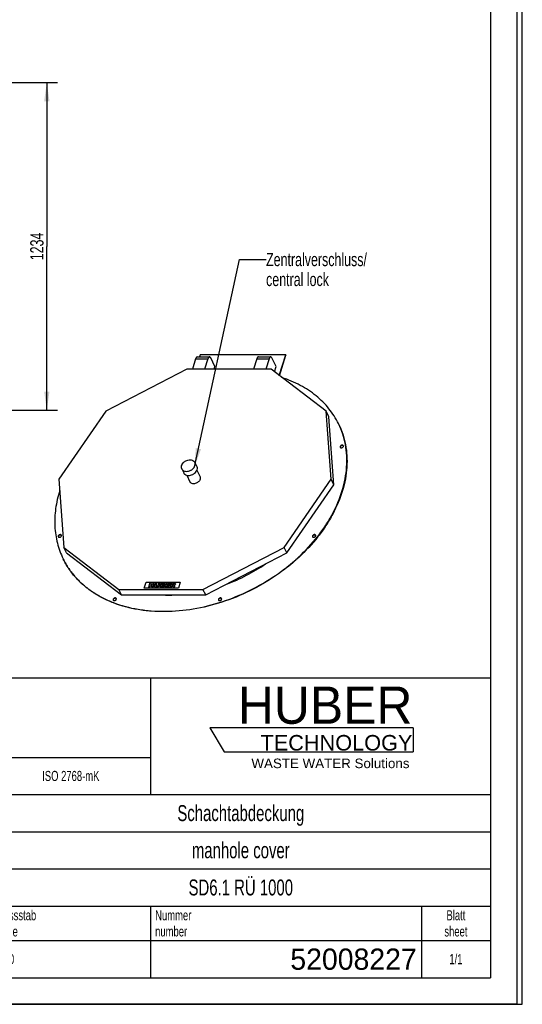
# Model space of a CAD drawing. Header units: millimetres. Extents: x 0 to 4200, y 0 to 5940.
# Tile 2 of 3: x 2308 to 4200, y 0 to 3708. Entities that reach past the tile are written whole.
import ezdxf

# ---------------------------------------------------------------- set-up
doc = ezdxf.new("R2010")
doc.units = ezdxf.units.MM
doc.header["$LTSCALE"] = 387.2
doc.layers.get('0').update_dxf_attribs({"linetype": 'CONTINUOUS'})
for name, color, linetype in [('050_DIMENSIONING', 7, 'CONTINUOUS'), ('053_NOTES', 7, 'CONTINUOUS'), ('_ACHSEN', 7, 'CONTINUOUS'), ('_KURVEN', 7, 'CONTINUOUS'), ('_ZEICHNUNGSELEM', 7, 'CONTINUOUS'), ('HUBER_Logo_BL1', 7, 'CONTINUOUS')]:
    doc.layers.add(name, color=color, linetype=linetype)
doc.styles.get("Standard").update_dxf_attribs({"font": 'txt', "width": 0.7})
doc.styles.add('TEXTSTYLE_2', font='txt')
doc.styles.add('TEXTSTYLE_3', font='arial.ttf')
doc.styles.add('TEXTSTYLE_5', font='txt', dxfattribs={"width": 0.8})
doc.styles.add('TEXTSTYLE_6', font='txt')
doc.dimstyles.new('DIMSTYLE_5', dxfattribs={"dimtxt": 50, "dimasz": 70, "dimexe": 2, "dimexo": 1, "dimtad": 1, "dimdec": 0, "dimtxsty": 'Standard', "dimblk": '_FILLED', "dimblk1": '_FILLED', "dimblk2": '_FILLED', "dimcen": 0.09, "dimadec": 1, "dimazin": 2, "dimtp": 1.2, "dimtm": 1.2, "dimtfac": 1, "dimtdec": 0, "dimtofl": 0, "dimtmove": 0, "dimatfit": 3, "dimldrblk": '_FILLED', "dimfxl": 1, "dimtolj": 1, "dimarcsym": 0})
doc.dimstyles.get("Standard").update_dxf_attribs({"dimtxt": 50, "dimasz": 70, "dimexe": 2, "dimexo": 1, "dimtad": 1, "dimdec": 1, "dimtxsty": 'Standard', "dimblk": '_FILLED', "dimblk1": '_FILLED', "dimblk2": '_FILLED', "dimcen": 0.09, "dimadec": 1, "dimazin": 2, "dimtol": 1, "dimtp": 0.1, "dimtm": 0.1, "dimtfac": 1, "dimtdec": 1, "dimtofl": 0, "dimtmove": 0, "dimatfit": 3, "dimldrblk": '_FILLED', "dimfxl": 1, "dimtolj": 1, "dimarcsym": 0})

# ---------------------------------------------------------------- blocks, each defined once
blk = doc.blocks.new('HUBER_LOGO_BL1', base_point=(3411.6, 1009.5))
at = {"layer": 'HUBER_Logo_BL1', "color": 5, "linetype": 'Continuous'}
for p, q in [((3788.5, 1040.5), (3023.5, 1040.5)), ((3023.5, 1040.5), (3077.5, 950.5)), ((3788.5, 1040.5), (3788.5, 950.5)), ((3077.5, 950.5), (3788.5, 950.5))]:
    blk.add_line(p, q, dxfattribs=at)
at = {"layer": 'HUBER_Logo_BL1', "color": 2, "linetype": 'Continuous', "attachment_point": 3, "line_spacing_factor": 0.78}
for s, insert, char_height, width, style in [('HUBER\\P\\fArial;\\H58.5;TECHNOLOGY ', (3786.3, 1196.7), 140.4, 775.343, 'TEXTSTYLE_2'), ('WASTE WATER Solutions', (3775.2, 925.3), 36, 594.067, 'TEXTSTYLE_3')]:
    blk.add_mtext(s, dxfattribs=dict(at, insert=insert, char_height=char_height, width=width, style=style))
blk = doc.blocks.new('_FILLED')
at = {"color": 0, "linetype": 'ByBlock'}
blk.add_solid([(0, 0), (-1, 0.143), (-1, -0.143)], dxfattribs=at)
blk = doc.blocks.new('*D7')
at = {"layer": '050_DIMENSIONING', "color": 2, "linetype": 'Continuous', "transparency": 16777216}
for p, q in [((1688.9, 3470.9), (2449.6, 3470.9)), ((2409.6, 3470.9), (2409.6, 2854)), ((2409.6, 2237.1), (2409.6, 2854)), ((1513.9, 2237.1), (2449.6, 2237.1))]:
    blk.add_line(p, q, dxfattribs=at)
at = {"layer": '050_DIMENSIONING', "color": 2, "linetype": 'Continuous', "transparency": 16777216, "xscale": 70, "yscale": 70, "zscale": 70}
for p, rotation in [((2409.6, 3470.9), 90), ((2409.6, 2237.1), 270)]:
    blk.add_blockref('_FILLED', p, dxfattribs=dict(at, rotation=rotation))
at = {"layer": '050_DIMENSIONING', "color": 2, "linetype": 'Continuous', "transparency": 16777216, "insert": (2347.1, 2854), "char_height": 50, "width": 214.286, "attachment_point": 2, "rotation": 90, "line_spacing_factor": 0.9}
blk.add_mtext('1234', dxfattribs=at)
blk = doc.blocks.new('*T11')
at = {"color": 3, "linetype": 'Continuous'}
for p, q in [((0, 0), (3680, 0)), ((0, 0), (0, -1130)), ((2400, 0), (2400, -440)), ((3680, 0), (3680, -1130)), ((0, -300), (2400, -300)), ((1800, -300), (1800, -1130)), ((0, -440), (3680, -440)), ((160, -440), (160, -860)), ((540, -440), (540, -990)), ((770, -440), (770, -860)), ((940, -440), (940, -990)), ((1254, -440), (1254, -860)), ((1568, -440), (1568, -860)), ((0, -524), (1800, -524)), ((1800, -580), (3680, -580)), ((0, -608), (1800, -608)), ((0, -692), (1800, -692)), ((1800, -720), (3680, -720)), ((940, -776), (1800, -776)), ((0, -860), (3680, -860)), ((2400, -860), (2400, -1130)), ((3420, -860), (3420, -1130)), ((0, -990), (3680, -990)), ((0, -1130), (3680, -1130))]:
    blk.add_line(p, q, dxfattribs=at)
at = {"layer": '_ZEICHNUNGSELEM', "color": 2, "linetype": 'Continuous', "line_spacing_factor": 0.96}
for s, insert, char_height, width, attachment_point in [('Diese Zeichnung ist geistiges Eigentum der Fa. HUBER SE und damit urheberrechtlich \\Pgeschuetzt. Zuwiderhandlungen verpflichten zum Schadensersatz.\\PThis is a copyrighted drawing which is the intellectual property of HUBER SE.\\PAny contravening offender will be held liabel for payment of damages.', (17.5, -39.8), 38, 4429.714, 1), ('Technische Aenderungen vorbehalten / Subject to change', (17.5, -350), 40, 3049.524, 1), ('ISO 2768-mK', (2100, -351), 38, 665.905, 2), ('Datum/Date', (1271.5, -463), 38, 584.476, 1), ('Name', (1684, -463), 38, 253.333, 2), ('Schachtabdeckung', (2740, -480), 60, 1360, 2), ('Bear./Rev.', (957.5, -547), 38, 544.667, 1), ('20.12.2022', (1411, -547), 38, 562.762, 2), ('bal', (1684, -547), 38, 161.048, 2), ('Gepr./Appr.', (957.5, -631), 38, 598.952, 1), ('||', (1684, -631), 38, 101.333, 2), ('manhole cover', (2740, -620), 60, 1128.571, 2), ('-', (80, -631), 38, 68.762, 2), ('-', (350, -631), 38, 68.762, 2), ('-', (655, -631), 38, 68.762, 2), ('-', (855, -631), 38, 68.762, 2), ('Revi-\\Psion', (17.5, -726.6), 38, 276.857, 1), ('Aenderung\\PModification', (350, -726.6), 38, 606.19, 2), ('Tag\\PDate', (655, -726.6), 38, 235.238, 2), ('Norm. ', (957.5, -715), 38, 351.048, 1), ('Name', (855, -757), 38, 253.333, 2), ('SD6.1 RÜ 1000', (2740, -760), 60, 1175.429, 2), ('Projekt\\Pproject', (17.5, -875.6), 38, 367.333, 1), ('Massstab\\Pscale', (1817.5, -875.6), 38, 448.762, 1), ('Nummer\\Pnumber', (2417.5, -875.6), 38, 372.762, 1), ('Blatt\\Psheet', (3550, -875.6), 38, 275.048, 2), ('Simple Model', (1370, -906), 38, 656.857, 2), ('1/1', (3550, -1041), 38, 159.238, 2), ('1:20', (1817.5, -1041), 38, 204.476, 1)]:
    blk.add_mtext(s, dxfattribs=dict(at, insert=insert, char_height=char_height, width=width, attachment_point=attachment_point))
for s, insert, char_height, width, attachment_point, style in [('52008227', (3402.5, -1020), 80, 1173.333, 3, 'TEXTSTYLE_6'), ('-', (17.5, -1035), 50, 36.667, 1, 'TEXTSTYLE_5')]:
    blk.add_mtext(s, dxfattribs=dict(at, insert=insert, char_height=char_height, width=width, attachment_point=attachment_point, style=style))

msp = doc.modelspace()

# ---------------------------------------------------------------- linework, layer by layer
at = {"color": 7, "linetype": 'Continuous'}
for p, q in [((4200, 0), (4200, 5940)), ((4200, 0), (4200, 5940)), ((2969.96, 2430.71), (2957.81, 2391.38)), ((2976.06, 2438.28), (3022.12, 2438.28)), ((3016.01, 2430.71), (3003.86, 2391.38)), ((3042.51, 2402.24), (3026.96, 2433.94)), ((3200.23, 2430.71), (3188.07, 2391.38)), ((3206.33, 2438.28), (3252.38, 2438.28)), ((3246.28, 2430.71), (3234.13, 2391.38)), ((3272.78, 2402.24), (3257.22, 2433.94)), ((2937.16, 2391.38), (2632.09, 2233.1)), ((3253.78, 2391.38), (2937.16, 2391.38)), ((3039.16, 2391.38), (3042.51, 2402.24)), ((3461.03, 2233.1), (3253.78, 2391.38)), ((3266.44, 2381.72), (3272.78, 2402.24)), ((2632.09, 2233.1), (2455.1, 1977)), ((3471.4, 2211.97), (3461.03, 2233.1)), ((3479.73, 1977), (3461.03, 2233.1)), ((3490.1, 1955.87), (3471.4, 2211.97)), ((2455.1, 1977), (2473.8, 1720.9)), ((3302.75, 1720.9), (3479.73, 1977)), ((3490.1, 1955.87), (3479.73, 1977)), ((3313.12, 1699.76), (3490.1, 1955.87)), ((2484.18, 1699.76), (2473.8, 1720.9)), ((2473.8, 1720.9), (2681.05, 1562.62)), ((2997.68, 1562.62), (3302.75, 1720.9)), ((3313.12, 1699.76), (3302.75, 1720.9)), ((2484.18, 1699.76), (2691.42, 1541.49)), ((3008.05, 1541.49), (3313.12, 1699.76)), ((2691.42, 1541.49), (2681.05, 1562.62)), ((2681.05, 1562.62), (2997.68, 1562.62)), ((3008.05, 1541.49), (2997.68, 1562.62)), ((2691.42, 1541.49), (3008.05, 1541.49)), ((0, 0), (4200, 0)), ((0, 0), (4200, 0))]:
    msp.add_line(p, q, dxfattribs=at)
at = {"color": 3, "linetype": 'Continuous'}
for p, q in [((4180, 5900), (4180, 0)), ((4180, 0), (0, 0))]:
    msp.add_line(p, q, dxfattribs=at)
at = {"color": 5, "linetype": 'Continuous'}
for p in [(4080, 5800), (400, 100)]:
    msp.add_line(p, (4080, 100), dxfattribs=at)
at = {"color": 9, "linetype": 'Continuous'}
for p, q in [((2969.96, 2430.71), (3016.01, 2430.71)), ((3200.23, 2430.71), (3246.28, 2430.71))]:
    msp.add_line(p, q, dxfattribs=at)
at = {"color": 7, "linetype": 'Continuous'}
for centre, radius, start, end in [((2844.21, 2227.96), 689.82, 290.52795, 304.32693), ((2868.63, 2078.18), 537.21, 267.49974, 272.50026)]:
    msp.add_arc(centre, radius, start, end, dxfattribs=at)
for points, knots in [([(2976.06, 2438.28), (2975.77, 2438.28), (2975.16, 2438.18), (2974.28, 2437.79), (2973.43, 2437.14), (2972.29, 2435.9), (2971.03, 2433.75), (2970.3, 2431.8), (2969.96, 2430.71)], [0, 0, 0, 0, 0.0859084, 0.1775402, 0.2794099, 0.3944034, 0.6681271, 1, 1, 1, 1]), ([(3022.12, 2438.28), (3021.82, 2438.28), (3021.21, 2438.18), (3020.33, 2437.79), (3019.48, 2437.14), (3018.34, 2435.9), (3017.08, 2433.75), (3016.35, 2431.8), (3016.01, 2430.71)], [0, 0, 0, 0, 0.0859084, 0.1775402, 0.2794099, 0.3944034, 0.6681271, 1, 1, 1, 1]), ([(3026.96, 2433.94), (3026.64, 2434.59), (3025.99, 2435.74), (3024.8, 2437.15), (3023.51, 2438.05), (3022.56, 2438.28), (3022.12, 2438.28)], [0, 0, 0, 0, 0.3159478, 0.5820842, 0.8045575, 1, 1, 1, 1]), ([(3206.33, 2438.28), (3206.03, 2438.28), (3205.42, 2438.18), (3204.54, 2437.79), (3203.69, 2437.14), (3202.55, 2435.9), (3201.29, 2433.75), (3200.56, 2431.8), (3200.23, 2430.71)], [0, 0, 0, 0, 0.0859084, 0.1775402, 0.2794099, 0.3944034, 0.6681271, 1, 1, 1, 1]), ([(3252.38, 2438.28), (3252.09, 2438.28), (3251.47, 2438.18), (3250.59, 2437.79), (3249.75, 2437.14), (3248.6, 2435.9), (3247.35, 2433.75), (3246.62, 2431.8), (3246.28, 2430.71)], [0, 0, 0, 0, 0.0859084, 0.1775402, 0.2794099, 0.3944034, 0.6681271, 1, 1, 1, 1]), ([(3257.22, 2433.94), (3256.91, 2434.59), (3256.25, 2435.74), (3255.07, 2437.15), (3253.78, 2438.05), (3252.82, 2438.28), (3252.38, 2438.28)], [0, 0, 0, 0, 0.3159478, 0.5820842, 0.8045575, 1, 1, 1, 1])]:
    msp.add_open_spline(points, degree=3, knots=knots, dxfattribs=at)
at = {"layer": '_ACHSEN', "color": 7, "linetype": 'Continuous'}
for p, q in [((2987.07, 2446.38), (2984.57, 2438.28)), ((3309.45, 2446.38), (2987.07, 2446.38)), ((3285.07, 2367.49), (3309.45, 2446.38)), ((3285.87, 2366.88), (3310.06, 2445.14)), ((3309.45, 2446.38), (3310.06, 2445.14)), ((2966.79, 2040.71), (2974.41, 2025.17)), ((2917.41, 2016.48), (2925.04, 2000.94)), ((2974.32, 2011.05), (2986.45, 1986.34)), ((2936.26, 1992.37), (2948.39, 1967.66))]:
    msp.add_line(p, q, dxfattribs=at)
for centre, radius, start, end in [((3237.94, 2054.22), 300.62, 25.87458, 26.13852), ((2740.82, 1810.27), 300.63, 206.13852, 206.40243)]:
    msp.add_arc(centre, radius, start, end, dxfattribs=at)
for points, knots in [([(3507.82, 2186.66), (3502.91, 2196.66), (3491.95, 2216.18), (3472.27, 2243.58), (3449.49, 2268.97), (3423.75, 2292.18), (3395.22, 2313.06), (3353.22, 2337.91), (3318.82, 2352.2), (3295.05, 2359.87)], [0, 0, 0, 0, 0.1185658, 0.2378263, 0.3584466, 0.4810357, 0.6061247, 0.7341516, 1, 1, 1, 1]), ([(3319.28, 2342.19), (3319.12, 2342.52), (3318.68, 2343.14), (3317.39, 2344.1), (3316.13, 2344.38), (3315.29, 2344.41)], [0, 0, 0, 0, 0.2291296, 0.468756, 1, 1, 1, 1]), ([(3319.52, 2341.54), (3319.24, 2341.89), (3318.51, 2342.53), (3317.62, 2342.88), (3317.14, 2343)], [0, 0, 0, 0, 0.4793899, 1, 1, 1, 1]), ([(3319.6, 2341.11), (3319.59, 2341.21), (3319.53, 2341.58), (3319.4, 2341.94), (3319.28, 2342.19)], [0, 0, 0, 0, 0.2531778, 1, 1, 1, 1]), ([(3508.43, 2185.41), (3514.44, 2173.17), (3524.85, 2147.7), (3535.22, 2107.5), (3540.31, 2065.6), (3540.06, 2022.44), (3534.49, 1978.43), (3519.85, 1918.27), (3494.82, 1859.04), (3461.13, 1802.44), (3420.39, 1745.91), (3358.87, 1679.87), (3272.1, 1611.17), (3174.72, 1554.57), (3070.36, 1512.17), (2962.94, 1485.57), (2873.06, 1477.31), (2803.41, 1479.68), (2738.03, 1487.66), (2675.87, 1504.11), (2619.33, 1529.33), (2581.11, 1551.86), (2546.82, 1578.07), (2516.79, 1607.72), (2491.34, 1640.53), (2477.56, 1664.34), (2471.55, 1676.59)], [0, 0, 0, 0, 0.0260641, 0.0523563, 0.0790901, 0.1064524, 0.1345942, 0.163626, 0.2245147, 0.2564614, 0.289334, 0.3574698, 0.4280824, 0.5, 0.5719176, 0.6425302, 0.710666, 0.7435386, 0.7754853, 0.836374, 0.8654058, 0.8935476, 0.9209099, 0.9476437, 0.9739359, 1, 1, 1, 1]), ([(2471.55, 1676.59), (2477.61, 1664.39), (2491.46, 1640.69), (2517.01, 1608.04), (2547.1, 1578.55), (2581.42, 1552.49), (2619.65, 1530.1), (2676.17, 1505.05), (2738.26, 1488.75), (2803.55, 1480.87), (2873.07, 1478.59), (2962.77, 1486.9), (3069.97, 1513.5), (3174.1, 1555.82), (3271.29, 1612.29), (3357.92, 1680.81), (3419.38, 1746.67), (3460.11, 1803.06), (3493.82, 1859.52), (3518.92, 1918.61), (3533.68, 1978.65), (3539.37, 2022.58), (3539.76, 2065.67), (3534.84, 2107.52), (3524.64, 2147.7), (3514.37, 2173.16), (3508.43, 2185.41)], [0, 0, 0, 0, 0.0260587, 0.052352, 0.0790917, 0.106463, 0.1346153, 0.1636574, 0.2245622, 0.2565126, 0.2893857, 0.3575132, 0.4281071, 0.5, 0.5718929, 0.6424868, 0.7106143, 0.7434874, 0.7754378, 0.8363426, 0.8653847, 0.893537, 0.9209083, 0.947648, 0.9739413, 1, 1, 1, 1]), ([(3514.16, 2100.86), (3514.01, 2100.38), (3513.86, 2099.4), (3514.1, 2098.42), (3514.31, 2098)], [0, 0, 0, 0, 0.5173938, 1, 1, 1, 1]), ([(3525.98, 2103.73), (3525.76, 2104.18), (3525.08, 2105.01), (3523.58, 2105.78), (3521.78, 2106.04), (3519.84, 2105.8), (3517.93, 2105.08), (3515.76, 2103.66), (3514.52, 2102.04), (3514.16, 2100.86)], [0, 0, 0, 0, 0.102455, 0.2131457, 0.3359329, 0.4695932, 0.6093322, 0.7486606, 1, 1, 1, 1]), ([(3514.31, 2098), (3514.53, 2097.55), (3515.22, 2096.71), (3516.71, 2095.95), (3518.51, 2095.69), (3520.45, 2095.93), (3522.36, 2096.64), (3524.53, 2098.07), (3525.77, 2099.69), (3526.13, 2100.86)], [0, 0, 0, 0, 0.102455, 0.2131457, 0.3359329, 0.4695932, 0.6093322, 0.7486606, 1, 1, 1, 1]), ([(3514.77, 2099.62), (3514.71, 2099.43), (3514.53, 2098.71), (3514.54, 2097.94), (3514.68, 2097.41)], [0, 0, 0, 0, 0.2634947, 1, 1, 1, 1]), ([(3526.22, 2103.07), (3525.93, 2103.46), (3525.13, 2104.13), (3523.6, 2104.67), (3521.84, 2104.77), (3520, 2104.42), (3518.23, 2103.67), (3516.24, 2102.26), (3515.11, 2100.72), (3514.77, 2099.62)], [0, 0, 0, 0, 0.1039757, 0.2177079, 0.3428062, 0.4770044, 0.6155392, 0.7526005, 1, 1, 1, 1]), ([(3526.13, 2100.86), (3526.28, 2101.34), (3526.43, 2102.33), (3526.19, 2103.3), (3525.98, 2103.73)], [0, 0, 0, 0, 0.5173938, 1, 1, 1, 1]), ([(2916.77, 2028.59), (2917.51, 2030.99), (2919.96, 2035.74), (2924.57, 2040.67), (2929.09, 2044.05), (2934.09, 2046.97), (2940.81, 2049.48), (2949.02, 2050.49), (2956.64, 2049.39), (2962.02, 2046.62), (2965.17, 2043.47), (2966.32, 2041.65), (2966.79, 2040.71)], [0, 0, 0, 0, 0.120885, 0.2529841, 0.3220667, 0.3920884, 0.5313656, 0.6645841, 0.7869655, 0.8972904, 0.9492145, 1, 1, 1, 1]), ([(2966.79, 2040.71), (2967.22, 2039.82), (2967.92, 2037.93), (2968.53, 2033.82), (2968.06, 2030.63), (2967.43, 2028.59)], [0, 0, 0, 0, 0.2395658, 0.4838887, 1, 1, 1, 1]), ([(2916.77, 2028.59), (2916.14, 2026.56), (2915.67, 2023.36), (2916.28, 2019.26), (2916.98, 2017.37), (2917.41, 2016.48)], [0, 0, 0, 0, 0.5161113, 0.7604342, 1, 1, 1, 1]), ([(2917.41, 2016.48), (2917.88, 2015.53), (2919.03, 2013.72), (2922.18, 2010.57), (2927.56, 2007.8), (2935.18, 2006.7), (2943.39, 2007.71), (2950.11, 2010.22), (2955.11, 2013.13), (2959.62, 2016.52), (2964.23, 2021.45), (2966.69, 2026.2), (2967.43, 2028.59)], [0, 0, 0, 0, 0.0507855, 0.1027096, 0.2130345, 0.3354159, 0.4686344, 0.6079116, 0.6779333, 0.7470159, 0.879115, 1, 1, 1, 1]), ([(2925.04, 2000.94), (2925.5, 1999.99), (2926.66, 1998.18), (2929.8, 1995.03), (2935.19, 1992.26), (2942.8, 1991.16), (2951.02, 1992.17), (2957.74, 1994.68), (2962.74, 1997.59), (2967.25, 2000.98), (2971.86, 2005.91), (2974.31, 2010.66), (2975.05, 2013.05)], [0, 0, 0, 0, 0.0507855, 0.1027096, 0.2130345, 0.3354159, 0.4686344, 0.6079116, 0.6779333, 0.7470159, 0.879115, 1, 1, 1, 1]), ([(2974.41, 2025.17), (2974.85, 2024.28), (2975.54, 2022.39), (2976.15, 2018.28), (2975.68, 2015.09), (2975.05, 2013.05)], [0, 0, 0, 0, 0.2395658, 0.4838887, 1, 1, 1, 1]), ([(2986.94, 1977), (2985.76, 1973.17), (2981.72, 1967.88), (2974.64, 1963.23), (2968.41, 1960.9), (2962.08, 1960.12), (2956.21, 1960.97), (2952.06, 1963.11), (2949.63, 1965.53), (2948.74, 1966.93), (2948.39, 1967.66)], [0, 0, 0, 0, 0.2511899, 0.3904354, 0.5300913, 0.6636721, 0.7863862, 0.8970111, 0.9490764, 1, 1, 1, 1]), ([(2986.45, 1986.34), (2987.12, 1984.96), (2987.91, 1981.78), (2987.43, 1978.57), (2986.94, 1977)], [0, 0, 0, 0, 0.4826062, 1, 1, 1, 1]), ([(2458.17, 1934.49), (2451.2, 1912.37), (2440.95, 1867.94), (2438.2, 1811.53), (2442.45, 1768.13), (2448.72, 1736.78), (2458.07, 1706.55), (2466.33, 1687.22), (2470.94, 1677.83)], [0, 0, 0, 0, 0.2644506, 0.5169965, 0.6398275, 0.760898, 0.8807575, 1, 1, 1, 1]), ([(2452.63, 1763.63), (2452.48, 1763.14), (2452.33, 1762.16), (2452.57, 1761.18), (2452.78, 1760.76)], [0, 0, 0, 0, 0.5173938, 1, 1, 1, 1]), ([(2464.45, 1766.49), (2464.23, 1766.94), (2463.55, 1767.78), (2462.05, 1768.54), (2460.25, 1768.8), (2458.31, 1768.56), (2456.4, 1767.85), (2454.23, 1766.42), (2452.99, 1764.8), (2452.63, 1763.63)], [0, 0, 0, 0, 0.102455, 0.2131457, 0.3359329, 0.4695932, 0.6093322, 0.7486606, 1, 1, 1, 1]), ([(2452.78, 1760.76), (2453, 1760.31), (2453.68, 1759.48), (2455.18, 1758.71), (2456.98, 1758.45), (2458.92, 1758.69), (2460.83, 1759.4), (2463, 1760.83), (2464.24, 1762.45), (2464.6, 1763.63)], [0, 0, 0, 0, 0.102455, 0.2131457, 0.3359329, 0.4695932, 0.6093322, 0.7486606, 1, 1, 1, 1]), ([(2453.24, 1762.38), (2453.18, 1762.2), (2453, 1761.48), (2453.01, 1760.7), (2453.15, 1760.17)], [0, 0, 0, 0, 0.2634947, 1, 1, 1, 1]), ([(2464.69, 1765.84), (2464.39, 1766.22), (2463.59, 1766.89), (2462.06, 1767.43), (2460.31, 1767.53), (2458.47, 1767.19), (2456.7, 1766.43), (2454.7, 1765.02), (2453.58, 1763.48), (2453.24, 1762.38)], [0, 0, 0, 0, 0.1039757, 0.2177079, 0.3428062, 0.4770044, 0.6155392, 0.7526005, 1, 1, 1, 1]), ([(2464.6, 1763.63), (2464.75, 1764.11), (2464.9, 1765.09), (2464.66, 1766.07), (2464.45, 1766.49)], [0, 0, 0, 0, 0.5173938, 1, 1, 1, 1]), ([(3409.95, 1763.63), (3409.8, 1763.14), (3409.65, 1762.16), (3409.89, 1761.18), (3410.1, 1760.76)], [0, 0, 0, 0, 0.5173938, 1, 1, 1, 1]), ([(3421.77, 1766.49), (3421.55, 1766.94), (3420.86, 1767.78), (3419.37, 1768.54), (3417.57, 1768.8), (3415.63, 1768.56), (3413.72, 1767.85), (3411.55, 1766.42), (3410.31, 1764.8), (3409.95, 1763.63)], [0, 0, 0, 0, 0.102455, 0.2131457, 0.3359329, 0.4695932, 0.6093322, 0.7486606, 1, 1, 1, 1]), ([(3410.1, 1760.76), (3410.32, 1760.31), (3411, 1759.48), (3412.5, 1758.71), (3414.3, 1758.45), (3416.24, 1758.69), (3418.15, 1759.4), (3420.32, 1760.83), (3421.56, 1762.45), (3421.92, 1763.63)], [0, 0, 0, 0, 0.102455, 0.2131457, 0.3359329, 0.4695932, 0.6093322, 0.7486606, 1, 1, 1, 1]), ([(3410.56, 1762.38), (3410.5, 1762.2), (3410.32, 1761.48), (3410.33, 1760.7), (3410.47, 1760.17)], [0, 0, 0, 0, 0.2634947, 1, 1, 1, 1]), ([(3422.01, 1765.84), (3421.71, 1766.22), (3420.91, 1766.89), (3419.38, 1767.43), (3417.63, 1767.53), (3415.79, 1767.19), (3414.02, 1766.43), (3412.02, 1765.02), (3410.9, 1763.48), (3410.56, 1762.38)], [0, 0, 0, 0, 0.1039757, 0.2177079, 0.3428062, 0.4770044, 0.6155392, 0.7526005, 1, 1, 1, 1]), ([(3421.92, 1763.63), (3422.07, 1764.11), (3422.22, 1765.09), (3421.97, 1766.07), (3421.77, 1766.49)], [0, 0, 0, 0, 0.5173938, 1, 1, 1, 1]), ([(2659.33, 1525.16), (2659.18, 1524.68), (2659.03, 1523.7), (2659.27, 1522.72), (2659.48, 1522.3)], [0, 0, 0, 0, 0.5173938, 1, 1, 1, 1]), ([(2671.15, 1528.03), (2670.93, 1528.48), (2670.25, 1529.31), (2668.75, 1530.08), (2666.95, 1530.34), (2665.01, 1530.1), (2663.1, 1529.38), (2660.93, 1527.96), (2659.69, 1526.34), (2659.33, 1525.16)], [0, 0, 0, 0, 0.102455, 0.2131457, 0.3359329, 0.4695932, 0.6093322, 0.7486606, 1, 1, 1, 1]), ([(2659.48, 1522.3), (2659.7, 1521.85), (2660.38, 1521.01), (2661.88, 1520.25), (2663.68, 1519.99), (2665.62, 1520.23), (2667.53, 1520.94), (2669.7, 1522.37), (2670.94, 1523.99), (2671.3, 1525.16)], [0, 0, 0, 0, 0.102455, 0.2131457, 0.3359329, 0.4695932, 0.6093322, 0.7486606, 1, 1, 1, 1]), ([(2659.94, 1523.92), (2659.88, 1523.73), (2659.7, 1523.01), (2659.71, 1522.24), (2659.85, 1521.71)], [0, 0, 0, 0, 0.2634947, 1, 1, 1, 1]), ([(2671.39, 1527.37), (2671.1, 1527.76), (2670.3, 1528.43), (2668.77, 1528.97), (2667.01, 1529.07), (2665.17, 1528.72), (2663.4, 1527.97), (2661.4, 1526.56), (2660.28, 1525.02), (2659.94, 1523.92)], [0, 0, 0, 0, 0.1039757, 0.2177079, 0.3428062, 0.4770044, 0.6155392, 0.7526005, 1, 1, 1, 1]), ([(2671.3, 1525.16), (2671.45, 1525.64), (2671.6, 1526.63), (2671.36, 1527.61), (2671.15, 1528.03)], [0, 0, 0, 0, 0.5173938, 1, 1, 1, 1]), ([(3055.86, 1525.16), (3055.71, 1524.68), (3055.57, 1523.7), (3055.81, 1522.72), (3056.01, 1522.3)], [0, 0, 0, 0, 0.5173938, 1, 1, 1, 1]), ([(3067.69, 1528.03), (3067.46, 1528.48), (3066.78, 1529.31), (3065.29, 1530.08), (3063.49, 1530.34), (3061.54, 1530.1), (3059.64, 1529.38), (3057.46, 1527.96), (3056.23, 1526.34), (3055.86, 1525.16)], [0, 0, 0, 0, 0.102455, 0.2131457, 0.3359329, 0.4695932, 0.6093322, 0.7486606, 1, 1, 1, 1]), ([(3056.01, 1522.3), (3056.24, 1521.85), (3056.92, 1521.01), (3058.41, 1520.25), (3060.21, 1519.99), (3062.16, 1520.23), (3064.06, 1520.94), (3066.24, 1522.37), (3067.47, 1523.99), (3067.84, 1525.16)], [0, 0, 0, 0, 0.102455, 0.2131457, 0.3359329, 0.4695932, 0.6093322, 0.7486606, 1, 1, 1, 1]), ([(3056.47, 1523.92), (3056.42, 1523.73), (3056.24, 1523.01), (3056.25, 1522.24), (3056.38, 1521.71)], [0, 0, 0, 0, 0.2634947, 1, 1, 1, 1]), ([(3067.93, 1527.37), (3067.63, 1527.76), (3066.83, 1528.43), (3065.3, 1528.97), (3063.54, 1529.07), (3061.71, 1528.72), (3059.93, 1527.97), (3057.94, 1526.56), (3056.81, 1525.02), (3056.47, 1523.92)], [0, 0, 0, 0, 0.1039757, 0.2177079, 0.3428062, 0.4770044, 0.6155392, 0.7526005, 1, 1, 1, 1]), ([(3067.84, 1525.16), (3067.99, 1525.64), (3068.13, 1526.63), (3067.89, 1527.61), (3067.69, 1528.03)], [0, 0, 0, 0, 0.5173938, 1, 1, 1, 1])]:
    msp.add_open_spline(points, degree=3, knots=knots, dxfattribs=at)
at = {"layer": '_KURVEN', "color": 4, "linetype": 'Continuous'}
for p, q in [((2776.1, 1566.54), (2783.36, 1590.04)), ((2905.05, 1566.54), (2776.1, 1566.54)), ((2783.36, 1590.04), (2912.31, 1590.04)), ((2796.8, 1586.12), (2791.96, 1570.45)), ((2791.96, 1570.45), (2797.65, 1570.45)), ((2802.5, 1586.12), (2796.8, 1586.12)), ((2797.65, 1570.45), (2799.61, 1576.79)), ((2799.61, 1576.79), (2805.83, 1576.79)), ((2800.8, 1580.64), (2802.5, 1586.12)), ((2807.02, 1580.64), (2800.8, 1580.64)), ((2805.83, 1576.79), (2803.87, 1570.45)), ((2803.87, 1570.45), (2809.59, 1570.45)), ((2808.72, 1586.12), (2807.02, 1580.64)), ((2814.43, 1586.12), (2808.72, 1586.12)), ((2809.59, 1570.45), (2814.43, 1586.12)), ((2818.23, 1586.12), (2815.34, 1576.78)), ((2823.91, 1586.12), (2818.23, 1586.12)), ((2820.95, 1576.56), (2823.91, 1586.12)), ((2830.2, 1586.12), (2827.25, 1576.56)), ((2835.88, 1586.12), (2830.2, 1586.12)), ((2833, 1576.78), (2835.88, 1586.12)), ((2839.66, 1586.12), (2834.82, 1570.45)), ((2834.82, 1570.45), (2844.65, 1570.45)), ((2850.32, 1586.12), (2839.66, 1586.12)), ((2841.61, 1573.82), (2842.59, 1576.99)), ((2844.51, 1573.82), (2841.61, 1573.82)), ((2842.59, 1576.99), (2845.48, 1576.99)), ((2843.51, 1579.98), (2844.43, 1582.95)), ((2845.98, 1579.98), (2843.51, 1579.98)), ((2844.43, 1582.95), (2846.94, 1582.95)), ((2859.66, 1586.12), (2854.82, 1570.45)), ((2854.82, 1570.45), (2870.35, 1570.45)), ((2874.91, 1586.12), (2859.66, 1586.12)), ((2861.62, 1574), (2862.57, 1577.09)), ((2871.44, 1574), (2861.62, 1574)), ((2862.57, 1577.09), (2871.43, 1577.09)), ((2863.56, 1580.29), (2864.33, 1582.78)), ((2872.42, 1580.29), (2863.56, 1580.29)), ((2864.33, 1582.78), (2873.88, 1582.78)), ((2870.35, 1570.45), (2871.44, 1574)), ((2871.43, 1577.09), (2872.42, 1580.29)), ((2878.33, 1586.12), (2873.49, 1570.45)), ((2873.49, 1570.45), (2879.21, 1570.45)), ((2873.88, 1582.78), (2874.91, 1586.12)), ((2887.82, 1586.12), (2878.33, 1586.12)), ((2879.21, 1570.45), (2881.17, 1576.81)), ((2881.17, 1576.81), (2881.67, 1576.81)), ((2882.09, 1579.77), (2883.07, 1582.96)), ((2884.49, 1579.77), (2882.09, 1579.77)), ((2883.07, 1582.96), (2885.57, 1582.96)), ((2883.61, 1575.24), (2885.17, 1570.45)), ((2885.17, 1570.45), (2891.61, 1570.45)), ((2891.61, 1570.45), (2890.24, 1574.98)), ((2912.31, 1590.04), (2905.05, 1566.54))]:
    msp.add_line(p, q, dxfattribs=at)
for points in [[(2815.05, 1574.13), (2815.01, 1575.13), (2815.1, 1576.01), (2815.34, 1576.78)], [(2815.7, 1572.33), (2815.29, 1572.91), (2815.07, 1573.51), (2815.05, 1574.13)], [(2817.24, 1570.98), (2816.63, 1571.3), (2816.11, 1571.75), (2815.7, 1572.33)], [(2819.7, 1570.35), (2818.68, 1570.45), (2817.85, 1570.66), (2817.24, 1570.98)], [(2822.59, 1570.19), (2821.69, 1570.19), (2820.72, 1570.24), (2819.7, 1570.35)], [(2820.95, 1576.56), (2820.69, 1575.7), (2820.76, 1575.04), (2821.16, 1574.56)], [(2821.16, 1574.56), (2821.57, 1574.08), (2822.27, 1573.84), (2823.27, 1573.84)], [(2826.73, 1570.71), (2825.52, 1570.37), (2824.14, 1570.19), (2822.59, 1570.19)], [(2823.27, 1573.84), (2824.25, 1573.84), (2825.09, 1574.08), (2825.78, 1574.55)], [(2825.78, 1574.55), (2826.48, 1575.02), (2826.98, 1575.69), (2827.25, 1576.56)], [(2829.41, 1572), (2828.49, 1571.38), (2827.6, 1570.96), (2826.73, 1570.71)], [(2831.67, 1574.16), (2831.08, 1573.34), (2830.33, 1572.62), (2829.41, 1572)], [(2833, 1576.78), (2832.71, 1575.85), (2832.27, 1574.98), (2831.67, 1574.16)], [(2844.51, 1573.82), (2845.49, 1573.82), (2846.22, 1573.96), (2846.72, 1574.26)], [(2847.27, 1570.66), (2845.94, 1570.52), (2845.06, 1570.45), (2844.65, 1570.45)], [(2847.43, 1576.57), (2847.11, 1576.84), (2846.47, 1576.99), (2845.48, 1576.99)], [(2845.98, 1579.98), (2846.86, 1579.98), (2847.52, 1580.1), (2847.95, 1580.36)], [(2846.72, 1574.26), (2847.21, 1574.56), (2847.54, 1574.95), (2847.69, 1575.46)], [(2848.63, 1582.56), (2848.36, 1582.82), (2847.79, 1582.95), (2846.94, 1582.95)], [(2849.59, 1571.18), (2849.04, 1570.95), (2848.25, 1570.77), (2847.27, 1570.66)], [(2847.69, 1575.46), (2847.83, 1575.91), (2847.75, 1576.29), (2847.43, 1576.57)], [(2847.95, 1580.36), (2848.38, 1580.62), (2848.68, 1581), (2848.83, 1581.49)], [(2848.83, 1581.49), (2848.97, 1581.94), (2848.9, 1582.31), (2848.63, 1582.56)], [(2851.88, 1572.72), (2851.23, 1572.07), (2850.47, 1571.55), (2849.59, 1571.18)], [(2850.32, 1586.12), (2852.09, 1586.12), (2853.33, 1585.75), (2854.06, 1585)], [(2852.88, 1579.83), (2852.29, 1579.39), (2851.51, 1579.05), (2850.57, 1578.79)], [(2850.57, 1578.79), (2851.8, 1578.51), (2852.63, 1578.05), (2853.05, 1577.39)], [(2853.23, 1574.91), (2852.98, 1574.1), (2852.52, 1573.36), (2851.88, 1572.72)], [(2854.63, 1582.22), (2854.34, 1581.29), (2853.76, 1580.5), (2852.88, 1579.83)], [(2853.05, 1577.39), (2853.47, 1576.73), (2853.53, 1575.9), (2853.23, 1574.91)], [(2854.06, 1585), (2854.78, 1584.25), (2854.97, 1583.32), (2854.63, 1582.22)], [(2882.95, 1576.44), (2882.61, 1576.68), (2882.19, 1576.81), (2881.67, 1576.81)], [(2883.61, 1575.24), (2883.41, 1575.86), (2883.2, 1576.26), (2882.95, 1576.44)], [(2884.49, 1579.77), (2884.74, 1579.77), (2885.26, 1579.84), (2886.06, 1579.98)], [(2887.56, 1582.55), (2887.27, 1582.82), (2886.6, 1582.96), (2885.57, 1582.96)], [(2886.06, 1579.98), (2886.46, 1580.05), (2886.81, 1580.21), (2887.13, 1580.48)], [(2887.13, 1580.48), (2887.45, 1580.73), (2887.67, 1581.04), (2887.77, 1581.39)], [(2887.77, 1581.39), (2887.93, 1581.89), (2887.86, 1582.27), (2887.56, 1582.55)], [(2889.98, 1577.98), (2889.42, 1577.73), (2888.69, 1577.53), (2887.79, 1577.37)], [(2887.79, 1577.37), (2888.4, 1577.16), (2888.85, 1576.97), (2889.09, 1576.78)], [(2887.82, 1586.12), (2889.58, 1586.12), (2890.88, 1585.99), (2891.73, 1585.74)], [(2889.09, 1576.78), (2889.26, 1576.65), (2889.48, 1576.38), (2889.75, 1575.96)], [(2889.75, 1575.96), (2890.01, 1575.54), (2890.18, 1575.22), (2890.24, 1574.98)], [(2892.25, 1579.51), (2891.62, 1578.89), (2890.86, 1578.37), (2889.98, 1577.98)], [(2891.73, 1585.74), (2892.58, 1585.48), (2893.17, 1585), (2893.53, 1584.3)], [(2893.61, 1581.77), (2893.34, 1580.89), (2892.88, 1580.15), (2892.25, 1579.51)], [(2893.53, 1584.3), (2893.89, 1583.61), (2893.92, 1582.76), (2893.61, 1581.77)]]:
    msp.add_open_spline(points, degree=3, dxfattribs=at)

# ---------------------------------------------------------------- block references
msp.add_blockref('*T11', (400, 1230))
at = {"layer": 'HUBER_Logo_BL1'}
msp.add_blockref('HUBER_LOGO_BL1', (3411.59, 1009.55), dxfattribs=at)

# ---------------------------------------------------------------- texts
at = {"layer": '053_NOTES', "color": 2, "linetype": 'Continuous', "insert": (3235.25, 2829.79), "char_height": 50, "width": 928.5714, "attachment_point": 1, "line_spacing_factor": 0.9}
msp.add_mtext('Zentralverschluss/\\Pcentral lock', dxfattribs=at)

# ---------------------------------------------------------------- dimensions: what is measured, and where the dimension line sits
at = {"layer": '050_DIMENSIONING', "color": 2, "linetype": 'Continuous'}
dim = msp.add_linear_dim(base=(2409.56, 2237.08), p1=(1687.9, 3470.93), p2=(1512.9, 2237.08), angle=270, dimstyle='DIMSTYLE_5', dxfattribs=at)
dim.commit()
dim.dimension.update_dxf_attribs({"geometry": '*D7', "text_midpoint": (2409.56, 2846.86), "dimtype": 160})

# ---------------------------------------------------------------- leaders
at = {"layer": '053_NOTES', "color": 2, "linetype": 'Continuous', "annotation_type": 0, "has_hookline": 1, "hookline_direction": 1, "text_width": 584.44}
msp.add_leader([(2965.53, 2024.19), (3135.25, 2804.79), (3235.25, 2804.79)], dimstyle='Standard', override={"dimtad": 0}, dxfattribs=at)

doc.saveas('drawing.dxf')
